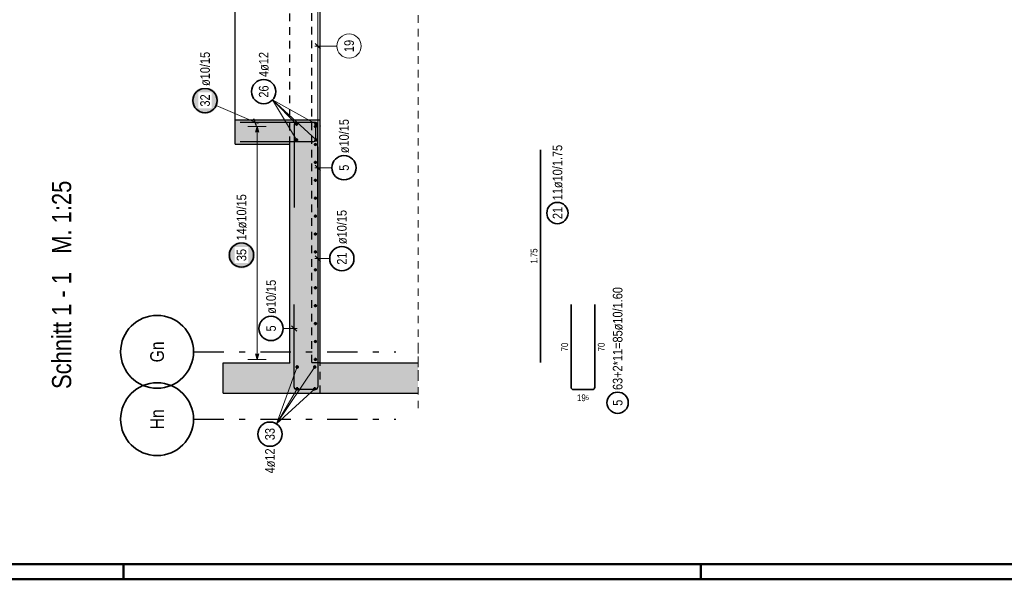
# Model space of a CAD drawing. Header units: millimetres. Extents: x -71 to 66, y -43 to 51.
# Tile 17 of 28: x 29 to 45, y 0 to 9. Entities that reach past the tile are written whole.
import ezdxf
from ezdxf.enums import TextEntityAlignment as Align

# ---------------------------------------------------------------- set-up
doc = ezdxf.new("R2010")
doc.units = ezdxf.units.MM
doc.linetypes.add('DASHDOTX2', pattern=[2, 1, -0.5, 0, -0.5])
doc.linetypes.add('HIDDEN', pattern=[0.375, 0.25, -0.125])
for name, color, linetype, lineweight in [('Achsen', 7, 'Continuous', 20), ('Geschnittene Kanten', 7, 'Continuous', 20), ('Schraffuren', 7, 'Continuous', 20)]:
    doc.layers.add(name, color=color, linetype=linetype, lineweight=lineweight)
doc.styles.add('Arial Narrow', font='ARIALN.TTF')

msp = doc.modelspace()

# ---------------------------------------------------------------- hatches: boundary and pattern name
at = {"lineweight": 25, "true_color": 0xffffff}
for points in [[(32.513521, 7.885295), (32.513387, 7.892973), (32.512985, 7.900641), (32.512316, 7.908291), (32.51138, 7.915913), (32.510178, 7.923498), (32.508713, 7.931036), (32.506986, 7.938518), (32.504998, 7.945935), (32.502753, 7.953279), (32.500253, 7.960539), (32.497501, 7.967709), (32.494501, 7.974777), (32.491255, 7.981737), (32.487769, 7.988579), (32.484046, 7.995295), (32.480091, 8.001877), (32.475909, 8.008318), (32.471504, 8.014608), (32.466883, 8.020741), (32.462051, 8.026708), (32.457013, 8.032504), (32.451775, 8.03812), (32.446346, 8.04355), (32.440729, 8.048787), (32.434934, 8.053825), (32.428966, 8.058657), (32.422833, 8.063279), (32.416543, 8.067683), (32.410103, 8.071866), (32.403521, 8.075821), (32.396804, 8.079544), (32.389962, 8.08303), (32.383003, 8.086275), (32.375934, 8.089276), (32.368765, 8.092027), (32.361504, 8.094528), (32.354161, 8.096773), (32.346744, 8.09876), (32.339261, 8.100488), (32.331723, 8.101953), (32.324139, 8.103154), (32.316517, 8.10409), (32.308867, 8.104759), (32.301199, 8.105161), (32.293521, 8.105295), (32.285843, 8.105161), (32.278174, 8.104759), (32.270524, 8.10409), (32.262903, 8.103154), (32.255318, 8.101953), (32.24778, 8.100488), (32.240298, 8.09876), (32.232881, 8.096773), (32.225537, 8.094528), (32.218276, 8.092027), (32.211107, 8.089276), (32.204039, 8.086275), (32.197079, 8.08303), (32.190237, 8.079544), (32.183521, 8.075821), (32.176938, 8.071866), (32.170498, 8.067683), (32.164208, 8.063279), (32.158075, 8.058657), (32.152107, 8.053825), (32.146312, 8.048787), (32.140696, 8.04355), (32.135266, 8.03812), (32.130029, 8.032504), (32.124991, 8.026708), (32.120158, 8.020741), (32.115537, 8.014608), (32.111132, 8.008318), (32.10695, 8.001877), (32.102995, 7.995295), (32.099272, 7.988579), (32.095786, 7.981737), (32.092541, 7.974777), (32.08954, 7.967709), (32.086788, 7.960539), (32.084288, 7.953279), (32.082043, 7.945935), (32.080056, 7.938518), (32.078328, 7.931036), (32.076863, 7.923498), (32.075662, 7.915913), (32.074726, 7.908291), (32.074057, 7.900641), (32.073655, 7.892973), (32.073521, 7.885295), (32.073655, 7.877617), (32.074057, 7.869949), (32.074726, 7.862299), (32.075662, 7.854677), (32.076863, 7.847092), (32.078328, 7.839554), (32.080056, 7.832072), (32.082043, 7.824655), (32.084288, 7.817311), (32.086788, 7.810051), (32.08954, 7.802882), (32.092541, 7.795813), (32.095786, 7.788853), (32.099272, 7.782011), (32.102995, 7.775295), (32.10695, 7.768713), (32.111132, 7.762273), (32.115537, 7.755982), (32.120158, 7.74985), (32.124991, 7.743882), (32.130029, 7.738086), (32.135266, 7.73247), (32.140696, 7.72704), (32.146312, 7.721803), (32.152107, 7.716765), (32.158075, 7.711933), (32.164208, 7.707311), (32.170498, 7.702907), (32.176938, 7.698724), (32.183521, 7.694769), (32.190237, 7.691047), (32.197079, 7.68756), (32.204039, 7.684315), (32.211107, 7.681315), (32.218276, 7.678563), (32.225537, 7.676063), (32.232881, 7.673817), (32.240298, 7.67183), (32.24778, 7.670103), (32.255318, 7.668637), (32.262903, 7.667436), (32.270524, 7.6665), (32.278174, 7.665831), (32.285843, 7.665429), (32.293521, 7.665295), (32.301199, 7.665429), (32.308867, 7.665831), (32.316517, 7.6665), (32.324139, 7.667436), (32.331723, 7.668637), (32.339261, 7.670103), (32.346744, 7.67183), (32.354161, 7.673817), (32.361504, 7.676063), (32.368765, 7.678563), (32.375934, 7.681315), (32.383003, 7.684315), (32.389962, 7.68756), (32.396804, 7.691047), (32.403521, 7.694769), (32.410103, 7.698724), (32.416543, 7.702907), (32.422833, 7.707311), (32.428966, 7.711933), (32.434934, 7.716765), (32.440729, 7.721803), (32.446346, 7.72704), (32.451775, 7.73247), (32.457013, 7.738086), (32.462051, 7.743882), (32.466883, 7.74985), (32.471504, 7.755982), (32.475909, 7.762273), (32.480091, 7.768713), (32.484046, 7.775295), (32.487769, 7.782011), (32.491255, 7.788853), (32.494501, 7.795813), (32.497501, 7.802882), (32.500253, 7.810051), (32.502753, 7.817311), (32.504998, 7.824655), (32.506986, 7.832072), (32.508713, 7.839554), (32.510178, 7.847092), (32.51138, 7.854677), (32.512316, 7.862299), (32.512985, 7.869949)], [(33.113173, 5.339942), (33.113039, 5.34762), (33.112637, 5.355288), (33.111968, 5.362938), (33.111032, 5.37056), (33.109831, 5.378144), (33.108366, 5.385682), (33.106638, 5.393165), (33.104651, 5.400582), (33.102406, 5.407925), (33.099906, 5.415186), (33.097154, 5.422355), (33.094153, 5.429424), (33.090908, 5.436383), (33.087422, 5.443225), (33.083699, 5.449942), (33.079744, 5.456524), (33.075561, 5.462964), (33.071157, 5.469254), (33.066536, 5.475387), (33.061703, 5.481355), (33.056665, 5.48715), (33.051428, 5.492767), (33.045998, 5.498196), (33.040382, 5.503434), (33.034586, 5.508471), (33.028619, 5.513304), (33.022486, 5.517925), (33.016196, 5.52233), (33.009755, 5.526512), (33.003173, 5.530467), (32.996457, 5.53419), (32.989615, 5.537676), (32.982655, 5.540922), (32.975587, 5.543922), (32.968418, 5.546674), (32.961157, 5.549174), (32.953813, 5.551419), (32.946396, 5.553407), (32.938914, 5.555134), (32.931376, 5.556599), (32.923791, 5.557801), (32.916169, 5.558737), (32.90852, 5.559406), (32.900851, 5.559808), (32.893173, 5.559942), (32.885495, 5.559808), (32.877827, 5.559406), (32.870177, 5.558737), (32.862555, 5.557801), (32.854971, 5.556599), (32.847433, 5.555134), (32.83995, 5.553407), (32.832533, 5.551419), (32.825189, 5.549174), (32.817929, 5.546674), (32.81076, 5.543922), (32.803691, 5.540922), (32.796731, 5.537676), (32.789889, 5.53419), (32.783173, 5.530467), (32.776591, 5.526512), (32.770151, 5.52233), (32.76386, 5.517925), (32.757728, 5.513304), (32.75176, 5.508471), (32.745964, 5.503434), (32.740348, 5.498196), (32.734918, 5.492767), (32.729681, 5.48715), (32.724643, 5.481355), (32.719811, 5.475387), (32.715189, 5.469254), (32.710785, 5.462964), (32.706603, 5.456524), (32.702648, 5.449942), (32.698925, 5.443225), (32.695438, 5.436383), (32.692193, 5.429424), (32.689193, 5.422355), (32.686441, 5.415186), (32.683941, 5.407925), (32.681696, 5.400582), (32.679708, 5.393165), (32.677981, 5.385682), (32.676515, 5.378144), (32.675314, 5.37056), (32.674378, 5.362938), (32.673709, 5.355288), (32.673307, 5.34762), (32.673173, 5.339942), (32.673307, 5.332264), (32.673709, 5.324595), (32.674378, 5.316945), (32.675314, 5.309324), (32.676515, 5.301739), (32.677981, 5.294201), (32.679708, 5.286719), (32.681696, 5.279301), (32.683941, 5.271958), (32.686441, 5.264697), (32.689193, 5.257528), (32.692193, 5.25046), (32.695438, 5.2435), (32.698925, 5.236658), (32.702648, 5.229942), (32.706603, 5.223359), (32.710785, 5.216919), (32.715189, 5.210629), (32.719811, 5.204496), (32.724643, 5.198528), (32.729681, 5.192733), (32.734918, 5.187117), (32.740348, 5.181687), (32.745964, 5.17645), (32.75176, 5.171412), (32.757728, 5.166579), (32.76386, 5.161958), (32.770151, 5.157553), (32.776591, 5.153371), (32.783173, 5.149416), (32.789889, 5.145693), (32.796731, 5.142207), (32.803691, 5.138962), (32.81076, 5.135961), (32.817929, 5.133209), (32.825189, 5.130709), (32.832533, 5.128464), (32.83995, 5.126477), (32.847433, 5.124749), (32.854971, 5.123284), (32.862555, 5.122083), (32.870177, 5.121147), (32.877827, 5.120478), (32.885495, 5.120076), (32.893173, 5.119942), (32.900851, 5.120076), (32.90852, 5.120478), (32.916169, 5.121147), (32.923791, 5.122083), (32.931376, 5.123284), (32.938914, 5.124749), (32.946396, 5.126477), (32.953813, 5.128464), (32.961157, 5.130709), (32.968418, 5.133209), (32.975587, 5.135961), (32.982655, 5.138962), (32.989615, 5.142207), (32.996457, 5.145693), (33.003173, 5.149416), (33.009755, 5.153371), (33.016196, 5.157553), (33.022486, 5.161958), (33.028619, 5.166579), (33.034586, 5.171412), (33.040382, 5.17645), (33.045998, 5.181687), (33.051428, 5.187117), (33.056665, 5.192733), (33.061703, 5.198528), (33.066536, 5.204496), (33.071157, 5.210629), (33.075561, 5.216919), (33.079744, 5.223359), (33.083699, 5.229942), (33.087422, 5.236658), (33.090908, 5.2435), (33.094153, 5.25046), (33.097154, 5.257528), (33.099906, 5.264697), (33.102406, 5.271958), (33.104651, 5.279301), (33.106638, 5.286719), (33.108366, 5.294201), (33.109831, 5.301739), (33.111032, 5.309324), (33.111968, 5.316945), (33.112637, 5.324595)]]:
    msp.add_hatch(color=7, dxfattribs=at).paths.add_polyline_path(points)
at = {"layer": 'Schraffuren', "lineweight": 13, "true_color": 0xd7ffd7}
for points in [[(32.789485, 7.167224), (33.689485, 7.167224), (33.689485, 7.567224), (32.789485, 7.567224)], [(33.689485, 3.067224), (34.189485, 3.067224), (34.189485, 7.567224), (33.689485, 7.567224)], [(33.689485, 3.067224), (33.689485, 3.567224), (32.589485, 3.567224), (32.589485, 3.067224)], [(34.189485, 3.067224), (35.798066, 3.067224), (35.798066, 3.567224), (34.189485, 3.567224)]]:
    msp.add_hatch(color=254, dxfattribs=at).paths.add_polyline_path(points)

# ---------------------------------------------------------------- linework, layer by layer
at = {"color": 3, "linetype": 'HIDDEN', "lineweight": 25, "ltscale": 0.5}
for p, q in [((34.049485, 3.571952), (34.049485, 14.017272)), ((33.689485, 7.167224), (33.689485, 10.967224)), ((34.049485, 3.571952), (34.189485, 3.571952)), ((34.189485, 3.067224), (34.189485, 3.567224))]:
    msp.add_line(p, q, dxfattribs=at)
at = {"color": 5, "linetype": 'HIDDEN', "lineweight": 18, "ltscale": 0.5}
for p, q in [((35.798066, 3.317224), (35.798066, 10.717237)), ((35.798066, 2.817224), (35.798066, 3.817224))]:
    msp.add_line(p, q, dxfattribs=at)
at = {"color": 3, "linetype": 'Continuous', "lineweight": 25}
for p, q in [((32.789485, 7.567224), (32.789485, 10.567224)), ((34.189485, 7.567224), (34.189485, 10.567224))]:
    msp.add_line(p, q, dxfattribs=at)
at = {"color": 5, "linetype": 'Continuous', "lineweight": 18, "ltscale": 0.5}
for p, q in [((32.477019, 7.805745), (33.16536, 7.507336)), ((33.3, 7.457224), (33, 7.457224)), ((33.15, 7.457224), (33.15, 3.621955)), ((33.579154, 4.131643), (33.809485, 4.131643)), ((33, 3.621955), (33.3, 3.621955))]:
    msp.add_line(p, q, dxfattribs=at)
at = {"color": 3, "linetype": 'Continuous', "lineweight": 25, "ltscale": 0.5}
for p, q in [((32.869485, 7.527224), (34.069485, 7.527224)), ((33.142455, 7.469098), (33.096516, 7.58535)), ((33.15, 7.457224), (33.123205, 7.357224)), ((33.176795, 7.357224), (33.15, 7.457224)), ((34.109485, 7.487224), (34.109485, 7.247224)), ((34.069485, 7.207224), (32.869485, 7.207224)), ((33.759485, 3.167225), (33.759485, 4.527225)), ((34.149485, 4.527225), (34.149485, 3.167225)), ((33.803679, 4.087448), (33.715291, 4.175837)), ((33.123205, 3.721955), (33.15, 3.621955)), ((33.15, 3.621955), (33.176795, 3.721955)), ((34.109485, 3.127225), (33.799485, 3.127225))]:
    msp.add_line(p, q, dxfattribs=at)
at = {"color": 2, "linetype": 'Continuous', "lineweight": 35, "ltscale": 0.5}
for p, q in [((38.317892, 3.164814), (38.317892, 4.524814)), ((38.707892, 4.524814), (38.707892, 3.164814)), ((38.667892, 3.124814), (38.357892, 3.124814))]:
    msp.add_line(p, q, dxfattribs=at)
at = {"color": 4, "linetype": 'Continuous', "lineweight": 50}
for p, q in [((1, 0.25), (59.2, 0.25)), ((0, 0), (59.45, 0))]:
    msp.add_line(p, q, dxfattribs=at)
at = {"color": 4, "linetype": 'Continuous', "lineweight": 50, "ltscale": 0.2}
for p, q in [((30.95, 0), (30.95, 0.25)), ((40.45, 0), (40.45, 0.25))]:
    msp.add_line(p, q, dxfattribs=at)
at = {"color": 2, "linetype": 'Continuous', "lineweight": 35, "ltscale": 0.5}
for centre, radius in [((32.293521, 7.885295), 0.2), ((32.893173, 5.339942), 0.2), ((33.379154, 4.131643), 0.2), ((39.082892, 2.907508), 0.175)]:
    msp.add_circle(centre, radius, dxfattribs=at)
at = {"color": 4, "linetype": 'Continuous', "lineweight": 50, "ltscale": 0.5}
for centre, radius in [((34.109485, 7.457224), 0.01), ((34.109485, 7.457224), 0.01), ((34.109485, 7.457224), 0.009), ((34.109485, 7.457224), 0.007), ((34.109485, 7.457224), 0.005), ((34.109485, 7.457224), 0.003), ((34.109485, 7.457224), 0.001), ((34.109485, 7.162203), 0.01), ((34.109485, 7.162203), 0.01), ((34.109485, 7.162203), 0.009), ((34.109485, 7.162203), 0.007), ((34.109485, 7.162203), 0.005), ((34.109485, 7.162203), 0.003), ((34.109485, 7.162203), 0.001), ((34.109485, 6.867182), 0.01), ((34.109485, 6.867182), 0.01), ((34.109485, 6.867182), 0.009), ((34.109485, 6.867182), 0.007), ((34.109485, 6.867182), 0.005), ((34.109485, 6.867182), 0.003), ((34.109485, 6.867182), 0.001), ((34.109485, 6.572162), 0.01), ((34.109485, 6.572162), 0.01), ((34.109485, 6.572162), 0.009), ((34.109485, 6.572162), 0.007), ((34.109485, 6.572162), 0.005), ((34.109485, 6.572162), 0.003), ((34.109485, 6.572162), 0.001), ((34.109485, 6.277141), 0.01), ((34.109485, 6.277141), 0.01), ((34.109485, 6.277141), 0.009), ((34.109485, 6.277141), 0.007), ((34.109485, 6.277141), 0.005), ((34.109485, 6.277141), 0.003), ((34.109485, 6.277141), 0.001), ((34.109485, 5.98212), 0.01), ((34.109485, 5.98212), 0.01), ((34.109485, 5.98212), 0.009), ((34.109485, 5.98212), 0.007), ((34.109485, 5.98212), 0.005), ((34.109485, 5.98212), 0.003), ((34.109485, 5.98212), 0.001), ((34.109485, 5.6871), 0.01), ((34.109485, 5.6871), 0.01), ((34.109485, 5.6871), 0.009), ((34.109485, 5.6871), 0.007), ((34.109485, 5.6871), 0.005), ((34.109485, 5.6871), 0.003), ((34.109485, 5.6871), 0.001), ((34.109485, 5.392079), 0.01), ((34.109485, 5.392079), 0.01), ((34.109485, 5.392079), 0.009), ((34.109485, 5.392079), 0.007), ((34.109485, 5.392079), 0.005), ((34.109485, 5.392079), 0.003), ((34.109485, 5.392079), 0.001), ((34.109485, 5.097058), 0.01), ((34.109485, 5.097058), 0.01), ((34.109485, 5.097058), 0.009), ((34.109485, 5.097058), 0.007), ((34.109485, 5.097058), 0.005), ((34.109485, 5.097058), 0.003), ((34.109485, 5.097058), 0.001), ((34.109485, 4.802037), 0.01), ((34.109485, 4.802037), 0.01), ((34.109485, 4.802037), 0.009), ((34.109485, 4.802037), 0.007), ((34.109485, 4.802037), 0.005), ((34.109485, 4.802037), 0.003), ((34.109485, 4.802037), 0.001), ((34.109485, 4.507017), 0.01), ((34.109485, 4.507017), 0.01), ((34.109485, 4.507017), 0.009), ((34.109485, 4.507017), 0.007), ((34.109485, 4.507017), 0.005), ((34.109485, 4.507017), 0.003), ((34.109485, 4.507017), 0.001), ((34.109485, 4.211996), 0.01), ((34.109485, 4.211996), 0.01), ((34.109485, 4.211996), 0.009), ((34.109485, 4.211996), 0.007), ((34.109485, 4.211996), 0.005), ((34.109485, 4.211996), 0.003), ((34.109485, 4.211996), 0.001), ((34.109485, 3.916975), 0.01), ((34.109485, 3.916975), 0.01), ((34.109485, 3.916975), 0.009), ((34.109485, 3.916975), 0.007), ((34.109485, 3.916975), 0.005), ((34.109485, 3.916975), 0.003), ((34.109485, 3.916975), 0.001), ((34.109485, 3.621955), 0.01), ((34.109485, 3.621955), 0.01), ((34.109485, 3.621955), 0.009), ((34.109485, 3.621955), 0.007), ((34.109485, 3.621955), 0.005), ((34.109485, 3.621955), 0.003), ((34.109485, 3.621955), 0.001)]:
    msp.add_circle(centre, radius, dxfattribs=at)
at = {"color": 3, "linetype": 'Continuous', "lineweight": 25, "ltscale": 0.5}
for centre, start, end in [((34.069485, 7.487224), 0, 90), ((34.069485, 7.247224), 270, 0), ((33.799485, 3.167225), 180, 270), ((34.109485, 3.167225), 270, 0)]:
    msp.add_arc(centre, 0.04, start, end, dxfattribs=at)
at = {"color": 2, "linetype": 'Continuous', "lineweight": 35, "ltscale": 0.5}
for centre, start, end in [((38.357892, 3.164814), 180, 270), ((38.667892, 3.164814), 270, 0)]:
    msp.add_arc(centre, 0.04, start, end, dxfattribs=at)
at = {"layer": 'Achsen', "color": 9, "linetype": 'Continuous', "lineweight": 0, "ltscale": 0.5}
for p, q in [((34.149485, 14.887272), (34.149485, 3.611952)), ((34.463427, 8.78246), (34.099485, 8.78246)), ((34.105291, 8.826654), (34.193679, 8.738265))]:
    msp.add_line(p, q, dxfattribs=at)
at = {"layer": 'Achsen', "color": 5, "linetype": 'Continuous', "lineweight": 18, "ltscale": 0.5}
for p, q in [((34.119485, 7.497224), (33.403246, 7.894287)), ((34.119485, 7.237224), (33.403246, 7.894287)), ((33.799485, 7.237224), (33.403246, 7.894287)), ((33.799485, 7.497224), (33.403246, 7.894287)), ((34.380067, 6.77824), (34.099419, 6.77824)), ((34.344513, 5.281127), (34.099485, 5.281127)), ((33.809485, 3.497741), (33.469707, 2.558771)), ((34.099485, 3.497224), (33.469707, 2.558771)), ((34.099485, 3.137741), (33.469707, 2.558771)), ((33.809485, 3.137741), (33.469707, 2.558771))]:
    msp.add_line(p, q, dxfattribs=at)
at = {"layer": 'Achsen', "color": 3, "linetype": 'Continuous', "lineweight": 25, "ltscale": 0.5}
for p, q in [((33.759419, 7.481977), (33.759419, 6.121977)), ((34.109419, 7.521977), (33.799419, 7.521977)), ((34.149419, 6.121977), (34.149419, 7.481977)), ((34.149485, 7.121952), (34.149485, 3.621952)), ((34.105225, 6.822434), (34.193613, 6.734046)), ((34.105291, 5.325321), (34.193679, 5.236933))]:
    msp.add_line(p, q, dxfattribs=at)
at = {"layer": 'Achsen', "color": 2, "linetype": 'Continuous', "lineweight": 35, "ltscale": 0.5}
msp.add_line((37.813303, 7.071952), (37.813303, 3.571952), dxfattribs=at)
at = {"layer": 'Achsen', "color": 3, "linetype": 'DASHDOTX2', "lineweight": 25, "ltscale": 0.5}
for p, q in [((32.103948, 3.747224), (35.430422, 3.747224)), ((32.103948, 2.637224), (35.430422, 2.637224))]:
    msp.add_line(p, q, dxfattribs=at)
at = {"layer": 'Achsen', "color": 9, "linetype": 'Continuous', "lineweight": 0, "ltscale": 0.5}
msp.add_circle((34.663427, 8.78246), 0.2, dxfattribs=at)
at = {"layer": 'Achsen', "color": 2, "linetype": 'Continuous', "lineweight": 35, "ltscale": 0.5}
for centre, radius in [((33.258872, 8.032691), 0.2), ((34.580067, 6.77824), 0.2), ((38.092716, 6.032363), 0.175), ((34.544513, 5.281127), 0.2), ((33.361229, 2.390746), 0.2)]:
    msp.add_circle(centre, radius, dxfattribs=at)
at = {"layer": 'Achsen', "color": 4, "linetype": 'Continuous', "lineweight": 50, "ltscale": 0.5}
for centre, radius in [((33.799485, 7.497224), 0.012), ((33.799485, 7.497224), 0.012), ((33.799485, 7.497224), 0.0108), ((33.799485, 7.497224), 0.0084), ((33.799485, 7.497224), 0.006), ((33.799485, 7.497224), 0.0036), ((33.799485, 7.497224), 0.0012), ((34.119485, 7.497224), 0.012), ((34.119485, 7.497224), 0.012), ((34.119485, 7.497224), 0.0108), ((34.119485, 7.497224), 0.0084), ((34.119485, 7.497224), 0.006), ((34.119485, 7.497224), 0.0036), ((34.119485, 7.497224), 0.0012), ((33.799485, 7.237224), 0.012), ((33.799485, 7.237224), 0.012), ((33.799485, 7.237224), 0.0108), ((33.799485, 7.237224), 0.0084), ((33.799485, 7.237224), 0.006), ((33.799485, 7.237224), 0.0036), ((33.799485, 7.237224), 0.0012), ((34.119485, 7.237224), 0.012), ((34.119485, 7.237224), 0.012), ((34.119485, 7.237224), 0.0108), ((34.119485, 7.237224), 0.0084), ((34.119485, 7.237224), 0.006), ((34.119485, 7.237224), 0.0036), ((34.119485, 7.237224), 0.0012), ((33.809485, 3.497741), 0.012), ((33.809485, 3.497741), 0.012), ((33.809485, 3.497741), 0.0108), ((33.809485, 3.497741), 0.0084), ((33.809485, 3.497741), 0.006), ((33.809485, 3.497741), 0.0036), ((33.809485, 3.497741), 0.0012), ((34.099485, 3.497224), 0.012), ((34.099485, 3.497224), 0.012), ((34.099485, 3.497224), 0.0108), ((34.099485, 3.497224), 0.0084), ((34.099485, 3.497224), 0.006), ((34.099485, 3.497224), 0.0036), ((34.099485, 3.497224), 0.0012), ((33.809485, 3.137741), 0.012), ((33.809485, 3.137741), 0.012), ((33.809485, 3.137741), 0.0108), ((33.809485, 3.137741), 0.0084), ((33.809485, 3.137741), 0.006), ((33.809485, 3.137741), 0.0036), ((33.809485, 3.137741), 0.0012), ((34.099485, 3.137741), 0.012), ((34.099485, 3.137741), 0.012), ((34.099485, 3.137741), 0.0108), ((34.099485, 3.137741), 0.0084), ((34.099485, 3.137741), 0.006), ((34.099485, 3.137741), 0.0036), ((34.099485, 3.137741), 0.0012)]:
    msp.add_circle(centre, radius, dxfattribs=at)
at = {"layer": 'Achsen', "color": 9, "linetype": 'Continuous', "lineweight": 0}
for centre in [(34.189485, 7.467224), (33.689485, 3.567225), (33.689485, 3.067225), (34.189485, 3.067225)]:
    msp.add_circle(centre, 0.00222, dxfattribs=at)
at = {"layer": 'Achsen', "color": 2, "linetype": 'Continuous', "lineweight": 35}
for centre in [(31.503948, 3.747224), (31.503948, 2.637224)]:
    msp.add_circle(centre, 0.6, dxfattribs=at)
at = {"layer": 'Achsen', "color": 3, "linetype": 'Continuous', "lineweight": 25, "ltscale": 0.5}
for centre, start, end in [((33.799419, 7.481977), 90, 180), ((34.109419, 7.481977), 0, 90)]:
    msp.add_arc(centre, 0.04, start, end, dxfattribs=at)
at = {"layer": 'Geschnittene Kanten', "color": 3, "linetype": 'Continuous', "lineweight": 25}
for p, q in [((32.789485, 7.167224), (32.789485, 7.567224)), ((32.789485, 7.567224), (33.689485, 7.567224)), ((33.689485, 7.567224), (34.189485, 7.567224)), ((34.189485, 3.567224), (34.189485, 7.567224)), ((32.789485, 7.167224), (33.689485, 7.167224)), ((33.689485, 3.567224), (33.689485, 7.167224)), ((32.589485, 3.067224), (32.589485, 3.567224)), ((32.589485, 3.567224), (33.689485, 3.567224)), ((34.189485, 3.567224), (35.798066, 3.567224)), ((32.589485, 3.067224), (33.689485, 3.067224)), ((33.689485, 3.067224), (34.189485, 3.067224)), ((34.189485, 3.067224), (35.798066, 3.067224))]:
    msp.add_line(p, q, dxfattribs=at)

# ---------------------------------------------------------------- texts
at = {"color": 1, "lineweight": 70, "style": 'Arial Narrow'}
msp.add_text('Schnitt 1 - 1   M. 1:25', height=0.315, rotation=90, dxfattribs=at).set_placement((30.090642, 3.135141))
at = {"color": 2, "lineweight": 35, "char_height": 0.1575, "attachment_point": 1, "rotation": 90, "line_spacing_factor": 0.9, "style": 'Arial Narrow'}
for s, insert in [('ø10/15', (33.300404, 4.371643)), ('63+2*11=85ø10/1.60', (39.004142, 3.117508)), ('5', (33.300404, 4.08203)), ('5', (39.004142, 2.857895))]:
    msp.add_mtext(s, dxfattribs=dict(at, insert=insert))
at = {"color": 3, "lineweight": 25, "char_height": 0.1125, "attachment_point": 1, "rotation": 90, "line_spacing_factor": 0.9, "style": 'Arial Narrow'}
for insert in [(38.155392, 3.753939), (38.757892, 3.753939)]:
    msp.add_mtext('70', dxfattribs=dict(at, insert=insert))
at = {"color": 3, "lineweight": 25, "insert": (38.415439, 3.046689), "char_height": 0.1125, "attachment_point": 1, "line_spacing_factor": 0.9, "style": 'Arial Narrow'}
msp.add_mtext('19{\\A1;\\H.6x;\\S5;}', dxfattribs=at)
at = {"layer": 'Achsen', "color": 4, "lineweight": 50, "style": 'Arial Narrow'}
for s, p in [('Gn', (31.503948, 3.745569)), ('Hn', (31.503948, 2.635569))]:
    msp.add_text(s, height=0.225, rotation=90, dxfattribs=at).set_placement(p, align=Align.MIDDLE_CENTER)
at = {"layer": 'Achsen', "color": 2, "lineweight": 35, "char_height": 0.1575, "attachment_point": 1, "rotation": 90, "line_spacing_factor": 0.9, "style": 'Arial Narrow'}
for s, insert in [('4ø12', (33.180122, 8.272691)), ('26', (33.180122, 7.933466)), ('ø10/15', (34.501317, 7.01824)), ('11ø10/1.75', (38.013966, 6.242363)), ('5', (34.501317, 6.728628)), ('ø10/15', (34.465763, 5.521127)), ('21', (38.013966, 5.933138)), ('21', (34.465763, 5.181902)), ('33', (33.282479, 2.291521)), ('4ø12', (33.282479, 1.744396))]:
    msp.add_mtext(s, dxfattribs=dict(at, insert=insert))
at = {"layer": 'Achsen', "color": 9, "lineweight": 0, "insert": (34.584677, 8.683235), "char_height": 0.1575, "attachment_point": 1, "rotation": 90, "line_spacing_factor": 0.9, "style": 'Arial Narrow'}
msp.add_mtext('19', dxfattribs=at)
at = {"layer": 'Achsen', "color": 3, "lineweight": 25, "insert": (37.650803, 5.198202), "char_height": 0.1125, "attachment_point": 1, "rotation": 90, "line_spacing_factor": 0.9, "style": 'Arial Narrow'}
msp.add_mtext('1.75', dxfattribs=at)

# ---------------------------------------------------------------- next in the draw order: texts
at = {"color": 2, "lineweight": 35, "char_height": 0.1575, "attachment_point": 1, "rotation": 90, "line_spacing_factor": 0.9, "style": 'Arial Narrow', "bg_fill": 3, "box_fill_scale": 1.2, "bg_fill_color": 256, "bg_fill_true_color": 13158600, "bg_fill_transparency": 0}
for s, insert in [('ø10/15', (32.214771, 8.125295)), ('32', (32.214771, 7.78607)), ('14ø10/15', (32.814423, 5.579942)), ('35', (32.814423, 5.240717))]:
    msp.add_mtext(s, dxfattribs=dict(at, insert=insert))

doc.saveas('drawing.dxf')
